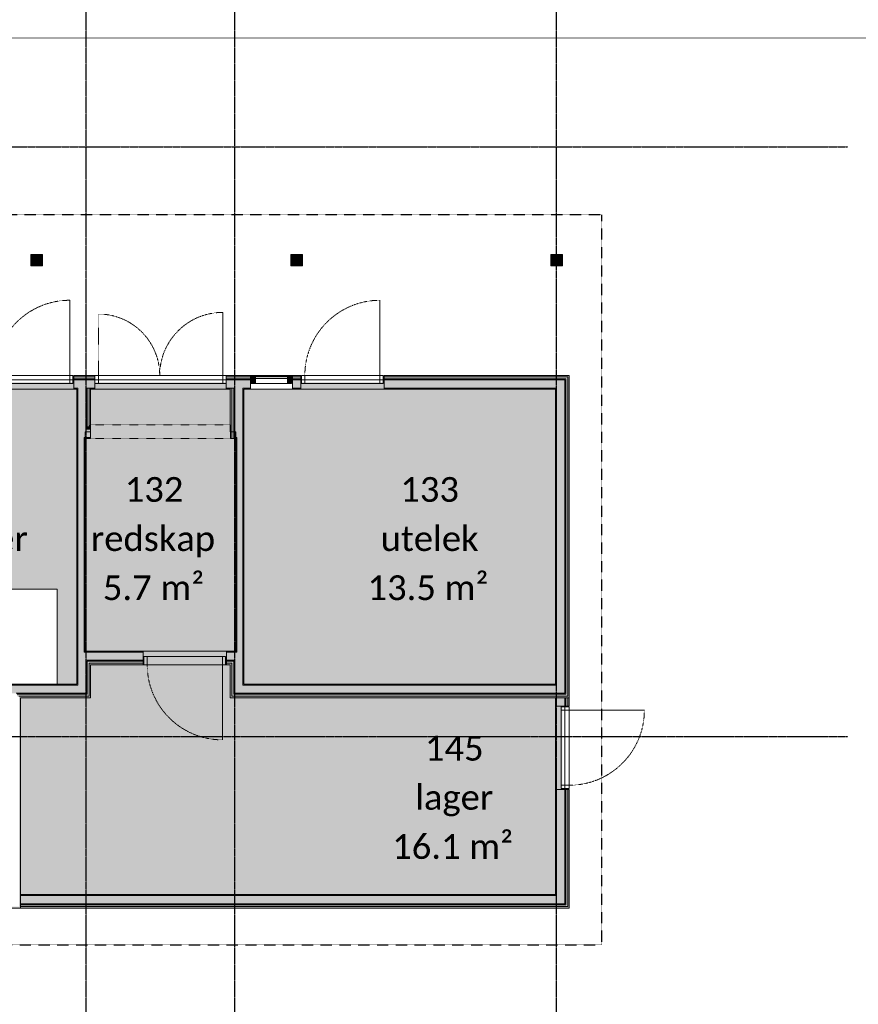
# Model space of a CAD drawing. Header units: millimetres. Extents: x -66110 to 16285, y -16697 to 38719.
# Tile 17 of 35: x -3506 to 6656, y -3245 to 8690. Entities that reach past the tile are written whole.
import ezdxf

# ---------------------------------------------------------------- set-up
doc = ezdxf.new("R2010")
doc.units = ezdxf.units.MM
for name, pattern in [('Dash 1mm', [2, 1, -1]), ('Dash 2mm', [4, 2, -2]), ('Grid Line', [5, 2, -1, 1, -1]), ('Overhead', [3.96875, 2.38125, -1.5875])]:
    doc.linetypes.add(name, pattern=pattern)
for name, color, linetype, lineweight in [('Curtain Panels', 7, 'Continuous', 9), ('Curtain Wall Mullions', 7, 'Continuous', 18), ('Doors', 7, 'Dash 1mm', 9), ('IfcAnnotation', 7, 'Continuous', 9), ('IfcCurtainWall', 7, 'Continuous', 9), ('IfcDoor', 7, 'Continuous', 9), ('IfcGrid', 7, 'Continuous', 9), ('IfcSlab', 7, 'Continuous', 9), ('IfcWall', 7, 'Continuous', 9), ('Not Exported', 7, 'Continuous', 9)]:
    doc.layers.add(name, color=color, linetype=linetype, lineweight=lineweight)
doc.layers.add('IfcFurniture', color=9, linetype='Continuous', lineweight=9, true_color=0x808080)
doc.styles.add('Calibri', font='calibri.ttf', dxfattribs={"height": 300})
pattern_1 = [(0, (0, 0), (812.8, 203.2), [67.056, -542.544, 67.056, -542.544, -3251.2]), (0, (0, 0), (812.8, 203.2), [-1219.2, 67.056, -1152.144, 67.056, -542.544, -1422.4]), (0, (0, 0), (812.8, 203.2), [-3048, 67.056, -339.344, 67.056, -948.944]), (120, (304.8, 101.6), (-582.3764, 602.3054), [67.056, -542.544, 67.056, -542.544, -3251.2]), (120, (304.8, 101.6), (-582.3764, 602.3054), [-1219.2, 67.056, -1152.144, 67.056, -542.544, -1422.4]), (120, (304.8, 101.6), (-582.3764, 602.3054), [-3048, 67.056, -339.344, 67.056, -948.944]), (240, (406.4, 508), (-230.4236, -805.5054), [67.056, -542.544, 67.056, -542.544, -3251.2]), (240, (406.4, 508), (-230.4236, -805.5054), [-1219.2, 67.056, -1152.144, 67.056, -542.544, -1422.4]), (240, (406.4, 508), (-230.4236, -805.5054), [-3048, 67.056, -339.344, 67.056, -948.944])]

# ---------------------------------------------------------------- blocks, each defined once
blk = doc.blocks.new('ARK_2119_70_0_rvt-1-plan 01 eksist_ 200')
at = {"layer": 'IfcSlab'}
blk.add_line((6938, 8470), (-5316, 8467), dxfattribs=at)
blk = doc.blocks.new('Dør Enkel - YD 10x21-1573320-plan 01 eksist_ 200')
at = {"layer": 'Doors', "linetype": 'Continuous'}
for p, q in [((455, 83), (455, 993)), ((-495, -17), (-495, 83)), ((-495, 83), (-455, 83)), ((-455, 83), (-455, -17)), ((455, 83), (455, -17)), ((455, 83), (495, 83)), ((495, 83), (495, -17)), ((-455, -17), (-495, -17)), ((495, -17), (455, -17))]:
    blk.add_line(p, q, dxfattribs=at)
at = {"layer": 'Doors'}
blk.add_arc((455, 83), 910, 90, 180, dxfattribs=at)
at = {"layer": 'IfcDoor'}
for p, q in [((-455, 83), (455, 83)), ((-455, -17), (455, -17))]:
    blk.add_line(p, q, dxfattribs=at)
blk = doc.blocks.new('Dør Enkel - YD 10x21-1573923-plan 01 eksist_ 200')
at = {"layer": 'Doors', "linetype": 'Continuous'}
for p, q in [((-455, 17), (-495, 17)), ((-495, 17), (-495, -83)), ((-455, -83), (-455, 17)), ((455, -83), (455, 17)), ((495, 17), (455, 17)), ((495, -83), (495, 17)), ((-495, -83), (-455, -83)), ((455, -83), (455, -993)), ((455, -83), (495, -83))]:
    blk.add_line(p, q, dxfattribs=at)
at = {"layer": 'Doors'}
blk.add_arc((455, -83), 910, 180, 270, dxfattribs=at)
at = {"layer": 'IfcDoor'}
for p, q in [((-455, 17), (455, 17)), ((-455, -83), (455, -83))]:
    blk.add_line(p, q, dxfattribs=at)
blk = doc.blocks.new('Åpning - 16x21-1574439-plan 01 eksist_ 200')
at = {"layer": 'Doors', "color": 8, "true_color": 0x808080}
for p, q in [((-847, 83), (847, 83)), ((-847, -83), (847, -83))]:
    blk.add_line(p, q, dxfattribs=at)
blk = doc.blocks.new('Dør Dobbel - YD 8_8x21-1575438-plan 01 eksist_ 200')
at = {"layer": 'Doors', "linetype": 'Continuous'}
for p, q in [((753, 83), (753, 846)), ((-795, -17), (-795, 83)), ((-795, 83), (-753, 83)), ((-753, 83), (-753, -17)), ((753, 83), (753, -17)), ((753, 83), (795, 83)), ((795, 83), (795, -17)), ((-753, -17), (-795, -17)), ((795, -17), (753, -17))]:
    blk.add_line(p, q, dxfattribs=at)
at = {"layer": 'Doors', "linetype": 'Dash 2mm'}
blk.add_line((-753, 83), (-753, 826), dxfattribs=at)
at = {"layer": 'Doors'}
for centre, radius, start, end in [((753, 83), 763, 90, 180), ((-753, 83), 743, 0, 90)]:
    blk.add_arc(centre, radius, start, end, dxfattribs=at)
at = {"layer": 'IfcDoor'}
for p, q in [((-753, 83), (753, 83)), ((-753, -17), (753, -17))]:
    blk.add_line(p, q, dxfattribs=at)
blk = doc.blocks.new('System Panel - Gf100-1568728-plan 01 eksist_ 200')
at = {"layer": 'IfcCurtainWall', "true_color": 0x80ffff}
blk.add_hatch(color=131, dxfattribs=at).paths.add_polyline_path([(-195, -13), (-195, -38), (195, -38), (195, -13), (37, -13)])
at = {"layer": 'Curtain Panels'}
for p, q in [((-195, -13), (195, -13)), ((-195, -38), (-195, -13)), ((195, -38), (-195, -38)), ((195, -38), (195, -13))]:
    blk.add_line(p, q, dxfattribs=at)
blk = doc.blocks.new('Rectangular Mullion - 50x100 høyre-1566875-plan 01 eksist_ 200')
at = {"layer": 'IfcCurtainWall'}
for p, q in [((-17600, 32604), (-17990, 32604)), ((-17990, 32504), (-17600, 32504))]:
    blk.add_line(p, q, dxfattribs=at)
blk = doc.blocks.new('Rectangular Mullion - 50x100 venstre-V20-plan 01 eksist_ 200')
at = {"layer": 'IfcCurtainWall', "lineweight": 18, "true_color": 0xa62f11}
blk.add_hatch(color=24, dxfattribs=at).paths.add_polyline_path([(-60, -50), (-60, 50), (-10, 50), (-10, -50)])
at = {"layer": 'Curtain Wall Mullions'}
for p, q in [((-60, 50), (-60, -50)), ((-60, 50), (-10, 50)), ((-10, -50), (-10, 50)), ((0, 50), (-1, 50)), ((-1, 50), (-1, -50)), ((0, -50), (0, 50)), ((-60, -50), (-10, -50)), ((0, -50), (-1, -50))]:
    blk.add_line(p, q, dxfattribs=at)
blk = doc.blocks.new('Rectangular Mullion - 50x100 høyre-1568730-plan 01 eksist_ 200')
at = {"layer": 'IfcCurtainWall', "true_color": 0xa62f11}
h = blk.add_hatch(color=24, dxfattribs=at)
h.paths.add_polyline_path([(-1, -50), (0, -50), (-1, 50)])
h.paths.add_polyline_path([(-60, -50), (-10, -50), (-10, 50), (-60, 50)])
at = {"layer": 'Curtain Wall Mullions'}
for p, q in [((-60, 50), (-60, -50)), ((-60, 50), (-10, 50)), ((-10, -50), (-10, 50)), ((0, 50), (-1, 50)), ((-1, 50), (-1, -50)), ((0, -50), (0, 50)), ((-60, -50), (-10, -50)), ((0, -50), (-1, -50))]:
    blk.add_line(p, q, dxfattribs=at)
blk = doc.blocks.new('_furniture_boks instance - _furniture_boks instance-V53-plan 01 eksist_ 200')
at = {"layer": 'IfcFurniture'}
for p, q in [((-300, 575), (-300, -575)), ((300, -575), (300, 575)), ((-300, -575), (300, -575))]:
    blk.add_line(p, q, dxfattribs=at)

msp = doc.modelspace()

# ---------------------------------------------------------------- hatches: boundary and pattern name
at = {"layer": 'IfcWall', "true_color": 0xb03d21}
for points in [[(-3357, 5705), (-3357, 5845), (-3370, 5845), (-3370, 5705)], [(-3357, 5705), (-3230, 5705), (-3230, 5845), (-3357, 5845), (-3357, 5832), (-3243, 5832), (-3243, 5717), (-3357, 5717)], [(-208, 5705), (-208, 5845), (-220, 5845), (-220, 5705)], [(-208, 5705), (-80, 5705), (-80, 5845), (-208, 5845), (-208, 5832), (-93, 5832), (-93, 5717), (-208, 5717)], [(2942, 5705), (2942, 5845), (2930, 5845), (2930, 5705)], [(2942, 5705), (3070, 5705), (3070, 5845), (2942, 5845), (2942, 5832), (3057, 5832), (3057, 5717), (2942, 5717)]]:
    msp.add_hatch(color=34, dxfattribs=at).paths.add_polyline_path(points)
at = {"layer": 'IfcWall', "true_color": 0xf0f0f0}
for points in [[(-3357, 5832), (-3357, 5717), (-3243, 5717), (-3243, 5832)], [(-208, 5832), (-208, 5717), (-93, 5717), (-93, 5832)], [(2942, 5832), (2942, 5717), (3057, 5717), (3057, 5832)], [(-2705, 3725), (-2700, 3725), (-2700, 4325), (-2800, 4325), (-2800, 3725)], [(3000, 625), (3100, 625), (3100, 4325), (3000, 4325), (3000, 637)], [(3135, 513), (3135, 4360), (3112, 4360), (3112, 513)], [(-912, 3613), (-912, 4225), (-935, 4225), (-935, 3613)], [(-888, 3613), (-888, 3625), (-800, 3625), (-800, 3999), (-821, 3999), (-821, 4225), (-900, 4225), (-900, 3613)], [(-800, 3999), (-800, 4225), (-821, 4225), (-821, 3999)], [(-2713, 3625), (-2646, 3625), (-2646, 3725), (-2800, 3725), (-2800, 3625), (-2725, 3625)], [(-2665, 3737), (-2646, 3737), (-2646, 3760), (-2688, 3760), (-2688, 3737)], [(-2725, 1025), (-2725, 3625), (-2800, 3625), (-2800, 1025)], [(-800, 1025), (-800, 3625), (-875, 3625), (-875, 1025)], [(-2700, 525), (-2700, 1025), (-2800, 1025), (-2800, 525)], [(-900, 525), (-800, 525), (-800, 1025), (-900, 1025), (-900, 550)], [(-2688, 490), (-2665, 490), (-2665, 913), (-2688, 913), (-2688, 513)], [(-912, 490), (-912, 913), (-935, 913), (-935, 490)], [(-3670, 525), (-2800, 525), (-2800, 625), (-6663, 625), (-6663, 525), (-4314, 525)], [(-788, 525), (3100, 525), (3100, 625), (-800, 625), (-800, 525)], [(836, 490), (3135, 490), (3135, 513), (-912, 513), (-912, 490), (-452, 490)], [(-1739, -2025), (3000, -2025), (3000, -1925), (-3496, -1925), (-3496, -2025), (-3026, -2025)], [(-3026, -2060), (3112, -2060), (3112, -2037), (-3496, -2037), (-3496, -2060)]]:
    msp.add_hatch(color=7, dxfattribs=at).paths.add_polyline_path(points)
h = msp.add_hatch(color=7, dxfattribs=at)
h.paths.add_polyline_path([(-6650, 4337), (-6500, 4337), (-6500, 4360), (-6663, 4360), (-6663, 4337)])
h.paths.add_polyline_path([(-2688, 4337), (-2688, 4360), (-2850, 4360), (-2850, 4337), (-2700, 4337)])
h.paths.add_polyline_path([(-6346, 4337), (-3860, 4337), (-3860, 4360), (-6388, 4360), (-6388, 4337), (-6365, 4337)])
at = {"layer": 'IfcWall', "true_color": 0x787878}
h = msp.add_hatch(color=8, dxfattribs=at)
h.paths.add_polyline_path([(-2705, 4325), (-2700, 4325), (-2700, 4337), (-2850, 4337), (-2850, 4325), (-2800, 4325)])
h.paths.add_polyline_path([(-6663, 4325), (-6500, 4325), (-6500, 4337), (-6663, 4337)])
h.paths.add_polyline_path([(-6388, 4325), (-3860, 4325), (-3860, 4337), (-6400, 4337), (-6400, 4325)])
at = {"layer": 'IfcWall', "true_color": 0xf0f0f0}
h = msp.add_hatch(color=7, dxfattribs=at)
h.paths.add_polyline_path([(-6650, 4225), (-3860, 4225), (-3860, 4325), (-6663, 4325), (-6663, 4225)])
h.paths.add_polyline_path([(-2800, 4225), (-2800, 4325), (-2850, 4325), (-2850, 4225), (-2813, 4225)])
at = {"layer": 'IfcWall', "true_color": 0xa62f11}
h = msp.add_hatch(color=24, dxfattribs=at)
h.paths.add_polyline_path([(-2850, 4360), (-2665, 4360), (-2665, 4379), (-2850, 4379)])
h.paths.add_polyline_path([(-6650, 4360), (-6500, 4360), (-6500, 4379), (-6650, 4379)])
h.paths.add_polyline_path([(-6365, 4360), (-3860, 4360), (-3860, 4379), (-6365, 4379)])
at = {"layer": 'IfcWall', "true_color": 0x787878}
h = msp.add_hatch(color=8, dxfattribs=at)
h.paths.add_polyline_path([(-2700, 3737), (-2688, 3737), (-2688, 4225), (-2700, 4225), (-2700, 3760)])
h.paths.add_polyline_path([(-2700, 4325), (-2688, 4325), (-2688, 4337), (-2700, 4337)])
at = {"layer": 'IfcWall', "true_color": 0xf0f0f0}
h = msp.add_hatch(color=7, dxfattribs=at)
h.paths.add_polyline_path([(-2594, 4225), (-2594, 4325), (-2700, 4325), (-2700, 4225), (-2646, 4225)])
h.paths.add_polyline_path([(-900, 4225), (-900, 4325), (-1004, 4325), (-1004, 4225), (-912, 4225)])
h = msp.add_hatch(color=7, dxfattribs=at)
h.paths.add_polyline_path([(-2688, 3760), (-2665, 3760), (-2665, 4225), (-2688, 4225), (-2688, 3779)])
h.paths.add_polyline_path([(-2688, 4337), (-2665, 4337), (-2665, 4360), (-2688, 4360)])
at = {"layer": 'IfcWall', "true_color": 0x787878}
h = msp.add_hatch(color=8, dxfattribs=at)
h.paths.add_polyline_path([(-2646, 4325), (-2594, 4325), (-2594, 4337), (-2688, 4337), (-2688, 4325), (-2665, 4325)])
h.paths.add_polyline_path([(-954, 4325), (-912, 4325), (-912, 4337), (-1004, 4337), (-1004, 4325)])
at = {"layer": 'IfcWall', "true_color": 0xa62f11}
h = msp.add_hatch(color=24, dxfattribs=at)
h.paths.add_polyline_path([(-2646, 3779), (-2646, 4225), (-2665, 4225), (-2665, 3779)])
h.paths.add_polyline_path([(-2646, 4360), (-2646, 4379), (-2665, 4379), (-2665, 4360)])
at = {"layer": 'IfcWall', "true_color": 0xf0f0f0}
h = msp.add_hatch(color=7, dxfattribs=at)
h.paths.add_polyline_path([(-935, 4337), (-935, 4360), (-1004, 4360), (-1004, 4337), (-954, 4337)])
h.paths.add_polyline_path([(-2665, 4337), (-2594, 4337), (-2594, 4360), (-2665, 4360)])
at = {"layer": 'IfcWall', "true_color": 0xa62f11}
h = msp.add_hatch(color=24, dxfattribs=at)
h.paths.add_polyline_path([(-1004, 4360), (-954, 4360), (-954, 4379), (-1004, 4379)])
h.paths.add_polyline_path([(-2646, 4360), (-2594, 4360), (-2594, 4379), (-2646, 4379)])
h = msp.add_hatch(color=24, dxfattribs=at)
h.paths.add_polyline_path([(-100, 4360), (-100, 4379), (-120, 4379), (-120, 4360)])
h.paths.add_polyline_path([(3135, 4360), (3135, 4379), (910, 4379), (910, 4360), (3112, 4360)])
h.paths.add_polyline_path([(-912, 4360), (-821, 4360), (-821, 4379), (-954, 4379), (-954, 4360), (-935, 4360)])
at = {"layer": 'IfcWall', "true_color": 0xf0f0f0}
h = msp.add_hatch(color=7, dxfattribs=at)
h.paths.add_polyline_path([(-821, 4337), (-821, 4360), (-935, 4360), (-935, 4337), (-900, 4337)])
h.paths.add_polyline_path([(2987, 4337), (3112, 4337), (3112, 4360), (910, 4360), (910, 4337)])
h.paths.add_polyline_path([(-100, 4337), (-100, 4360), (-120, 4360), (-120, 4337)])
at = {"layer": 'IfcWall', "true_color": 0x787878}
h = msp.add_hatch(color=8, dxfattribs=at)
h.paths.add_polyline_path([(-100, 4325), (-100, 4337), (-120, 4337), (-120, 4325)])
h.paths.add_polyline_path([(-912, 4325), (-821, 4325), (-821, 4337), (-912, 4337)])
h.paths.add_polyline_path([(910, 4325), (3100, 4325), (3100, 4337), (910, 4337)])
at = {"layer": 'IfcWall', "true_color": 0xf0f0f0}
h = msp.add_hatch(color=7, dxfattribs=at)
h.paths.add_polyline_path([(-100, 4225), (-100, 4325), (-120, 4325), (-120, 4225)])
h.paths.add_polyline_path([(-821, 4225), (-821, 4325), (-900, 4325), (-900, 4225)])
h.paths.add_polyline_path([(910, 4225), (3000, 4225), (3000, 4325), (910, 4325)])
at = {"layer": 'IfcWall', "true_color": 0xa62f11}
h = msp.add_hatch(color=24, dxfattribs=at)
h.paths.add_polyline_path([(-200, 4360), (-120, 4360), (-120, 4379), (-200, 4379)])
h.paths.add_polyline_path([(-773, 4360), (-710, 4360), (-710, 4379), (-821, 4379), (-821, 4360)])
at = {"layer": 'IfcWall', "true_color": 0xf0f0f0}
h = msp.add_hatch(color=7, dxfattribs=at)
h.paths.add_polyline_path([(-120, 4337), (-120, 4360), (-200, 4360), (-200, 4337)])
h.paths.add_polyline_path([(-821, 4337), (-710, 4337), (-710, 4360), (-821, 4360)])
at = {"layer": 'IfcWall', "true_color": 0x787878}
h = msp.add_hatch(color=8, dxfattribs=at)
h.paths.add_polyline_path([(-120, 4325), (-120, 4337), (-200, 4337), (-200, 4325)])
h.paths.add_polyline_path([(-821, 4325), (-710, 4325), (-710, 4337), (-821, 4337)])
at = {"layer": 'IfcWall', "true_color": 0xf0f0f0}
h = msp.add_hatch(color=7, dxfattribs=at)
h.paths.add_polyline_path([(-788, 4225), (-710, 4225), (-710, 4325), (-821, 4325), (-821, 4225), (-800, 4225)])
h.paths.add_polyline_path([(-200, 4225), (-120, 4225), (-120, 4325), (-200, 4325)])
at = {"layer": 'IfcWall', "true_color": 0x787878}
for points in [[(3112, 525), (3112, 4337), (3100, 4337), (3100, 525)], [(-912, 3613), (-900, 3613), (-900, 4225), (-912, 4225), (-912, 3625)], [(-2700, 3725), (-2646, 3725), (-2646, 3737), (-2700, 3737)], [(-2688, 513), (-2688, 925), (-2700, 925), (-2700, 513)], [(-900, 513), (-900, 925), (-912, 925), (-912, 513)], [(3000, 513), (3112, 513), (3112, 525), (-900, 525), (-900, 513), (2767, 513)], [(3100, -2037), (3100, -2025), (-3496, -2025), (-3496, -2037), (3000, -2037)]]:
    msp.add_hatch(color=8, dxfattribs=at).paths.add_polyline_path(points)
at = {"layer": 'IfcWall', "true_color": 0xa62f11}
for points in [[(3154, 490), (3154, 4379), (3135, 4379), (3135, 490)], [(-935, 3613), (-935, 4225), (-954, 4225), (-952, 3613)], [(-2665, 3779), (-2665, 3760), (-2646, 3760), (-2646, 3779)], [(-2646, 471), (-2646, 890), (-2665, 890), (-2665, 471)], [(-954, 471), (-935, 471), (-935, 890), (-954, 890), (-954, 490)], [(3154, 471), (3154, 490), (-935, 490), (-935, 471), (3135, 471)], [(-3496, -2060), (-3496, 471), (-3515, 471), (-3515, -2060)], [(-6738, -2079), (-3496, -2079), (-3496, -2060), (-6885, -2060), (-6885, -2079), (-6862, -2079)], [(-3026, -2079), (3135, -2079), (3135, -2060), (-3496, -2060), (-3496, -2079)]]:
    msp.add_hatch(color=24, dxfattribs=at).paths.add_polyline_path(points)
at = {"layer": 'IfcWall', "true_color": 0x787878}
h = msp.add_hatch(dxfattribs=at)
h.set_pattern_fill('FP_1', color=8, style=0, pattern_type=2)
h.set_pattern_definition(pattern_1)
h.paths.add_polyline_path([(-6650, 4213), (-3860, 4213), (-3860, 4225), (-6650, 4225)])
h.paths.add_polyline_path([(-2850, 4213), (-2813, 4213), (-2813, 4225), (-2850, 4225)])
h = msp.add_hatch(dxfattribs=at)
h.set_pattern_fill('FP_1', color=8, style=0, pattern_type=2)
h.set_pattern_definition(pattern_1)
h.paths.add_polyline_path([(-2813, 3625), (-2800, 3625), (-2800, 4225), (-2813, 4225), (-2813, 3725)])
h = msp.add_hatch(dxfattribs=at)
h.set_pattern_fill('FP_1', color=8, style=0, pattern_type=2)
h.set_pattern_definition(pattern_1)
h.paths.add_polyline_path([(-2646, 4213), (-2594, 4213), (-2594, 4225), (-2646, 4225)])
h.paths.add_polyline_path([(-1004, 4213), (-954, 4213), (-954, 4225), (-1004, 4225)])
h = msp.add_hatch(dxfattribs=at)
h.set_pattern_fill('FP_1', color=8, style=0, pattern_type=2)
h.set_pattern_definition(pattern_1)
h.paths.add_polyline_path([(-773, 4213), (-710, 4213), (-710, 4225), (-800, 4225), (-800, 4213), (-788, 4213)])
h.paths.add_polyline_path([(-120, 4213), (-120, 4225), (-200, 4225), (-200, 4213)])
h = msp.add_hatch(dxfattribs=at)
h.set_pattern_fill('FP_1', color=8, style=0, pattern_type=2)
h.set_pattern_definition(pattern_1)
h.paths.add_polyline_path([(-800, 3999), (-788, 3999), (-788, 4213), (-800, 4213), (-800, 4195)])
h = msp.add_hatch(dxfattribs=at)
h.set_pattern_fill('FP_1', color=8, style=0, pattern_type=2)
h.set_pattern_definition(pattern_1)
h.paths.add_polyline_path([(910, 4213), (2987, 4213), (2987, 4225), (910, 4225)])
h.paths.add_polyline_path([(-120, 4213), (-100, 4213), (-100, 4225), (-120, 4225)])
h = msp.add_hatch(dxfattribs=at)
h.set_pattern_fill('FP_1', color=8, style=0, pattern_type=2)
h.set_pattern_definition(pattern_1)
h.paths.add_polyline_path([(3000, 637), (3000, 4225), (2987, 4225), (2987, 637)])
h = msp.add_hatch(dxfattribs=at)
h.set_pattern_fill('FP_1', color=8, style=0, pattern_type=2)
h.set_pattern_definition(pattern_1)
h.paths.add_polyline_path([(-788, 3625), (-788, 3999), (-800, 3999), (-800, 3625)])
h = msp.add_hatch(dxfattribs=at)
h.set_pattern_fill('FP_1', color=8, style=0, pattern_type=2)
h.set_pattern_definition(pattern_1)
h.paths.add_polyline_path([(-2800, 1025), (-2800, 3625), (-2813, 3625), (-2813, 1025)])
h = msp.add_hatch(dxfattribs=at)
h.set_pattern_fill('FP_1', color=8, style=0, pattern_type=2)
h.set_pattern_definition(pattern_1)
h.paths.add_polyline_path([(-2713, 1025), (-2713, 3625), (-2725, 3625), (-2725, 1025)])
h = msp.add_hatch(dxfattribs=at)
h.set_pattern_fill('FP_1', color=8, style=0, pattern_type=2)
h.set_pattern_definition(pattern_1)
h.paths.add_polyline_path([(-2646, 3613), (-2646, 3625), (-2713, 3625), (-2713, 3613), (-2705, 3613)])
h = msp.add_hatch(dxfattribs=at)
h.set_pattern_fill('FP_1', color=8, style=0, pattern_type=2)
h.set_pattern_definition(pattern_1)
h.paths.add_polyline_path([(-875, 1025), (-875, 3625), (-888, 3625), (-888, 1025)])
h = msp.add_hatch(dxfattribs=at)
h.set_pattern_fill('FP_1', color=8, style=0, pattern_type=2)
h.set_pattern_definition(pattern_1)
h.paths.add_polyline_path([(-788, 1025), (-788, 3625), (-800, 3625), (-800, 1025)])
h = msp.add_hatch(dxfattribs=at)
h.set_pattern_fill('FP_1', color=8, style=0, pattern_type=2)
h.set_pattern_definition(pattern_1)
h.paths.add_polyline_path([(-2800, 625), (-2800, 1025), (-2813, 1025), (-2813, 625)])
h = msp.add_hatch(dxfattribs=at)
h.set_pattern_fill('FP_1', color=8, style=0, pattern_type=2)
h.set_pattern_definition(pattern_1)
h.paths.add_polyline_path([(-1000, 1025), (-888, 1025), (-888, 1037), (-1000, 1037)])
h.paths.add_polyline_path([(-2713, 1025), (-2010, 1025), (-2010, 1037), (-2713, 1037)])
at = {"layer": 'IfcWall', "true_color": 0xf0f0f0}
h = msp.add_hatch(color=7, dxfattribs=at)
h.paths.add_polyline_path([(-912, 925), (-900, 925), (-900, 1025), (-1000, 1025), (-1000, 925), (-954, 925)])
h.paths.add_polyline_path([(-2010, 925), (-2010, 1025), (-2700, 1025), (-2700, 925), (-2383, 925)])
at = {"layer": 'IfcWall', "true_color": 0x787878}
h = msp.add_hatch(dxfattribs=at)
h.set_pattern_fill('FP_1', color=8, style=0, pattern_type=2)
h.set_pattern_definition(pattern_1)
h.paths.add_polyline_path([(-800, 625), (-788, 625), (-788, 1025), (-800, 1025), (-800, 637)])
h = msp.add_hatch(color=8, dxfattribs=at)
h.paths.add_polyline_path([(-2383, 913), (-2010, 913), (-2010, 925), (-2688, 925), (-2688, 913), (-2646, 913)])
h.paths.add_polyline_path([(-935, 913), (-912, 913), (-912, 925), (-1000, 925), (-1000, 913), (-954, 913)])
at = {"layer": 'IfcWall', "true_color": 0xf0f0f0}
h = msp.add_hatch(color=7, dxfattribs=at)
h.paths.add_polyline_path([(-954, 890), (-935, 890), (-935, 913), (-1000, 913), (-1000, 890)])
h.paths.add_polyline_path([(-2646, 890), (-2010, 890), (-2010, 913), (-2665, 913), (-2665, 890)])
at = {"layer": 'IfcWall', "true_color": 0xa62f11}
h = msp.add_hatch(color=24, dxfattribs=at)
h.paths.add_polyline_path([(-2646, 871), (-2010, 871), (-2010, 890), (-2646, 890)])
h.paths.add_polyline_path([(-1000, 871), (-954, 871), (-954, 890), (-1000, 890)])
at = {"layer": 'IfcWall', "true_color": 0x787878}
h = msp.add_hatch(dxfattribs=at)
h.set_pattern_fill('FP_1', color=8, style=0, pattern_type=2)
h.set_pattern_definition(pattern_1)
h.paths.add_polyline_path([(-6245, 625), (-2813, 625), (-2813, 637), (-6650, 637), (-6650, 625)])
h = msp.add_hatch(dxfattribs=at)
h.set_pattern_fill('FP_1', color=8, style=0, pattern_type=2)
h.set_pattern_definition(pattern_1)
h.paths.add_polyline_path([(3000, 625), (3000, 637), (-788, 637), (-788, 625), (2987, 625)])
h = msp.add_hatch(color=8, dxfattribs=at)
h.paths.add_polyline_path([(-3650, 513), (-3650, 525), (-6663, 525), (-6663, 513), (-3670, 513)])
h.paths.add_polyline_path([(-2813, 513), (-2700, 513), (-2700, 525), (-3550, 525), (-3550, 513), (-3026, 513)])
at = {"layer": 'IfcWall', "true_color": 0xf0f0f0}
h = msp.add_hatch(color=7, dxfattribs=at)
h.paths.add_polyline_path([(-6663, 490), (-3650, 490), (-3650, 513), (-6663, 513)])
h.paths.add_polyline_path([(-2700, 490), (-2688, 490), (-2688, 513), (-3538, 513), (-3538, 490), (-2800, 490)])
at = {"layer": 'IfcWall', "true_color": 0xa62f11}
h = msp.add_hatch(color=24, dxfattribs=at)
h.paths.add_polyline_path([(-5601, 471), (-3650, 471), (-3650, 490), (-6650, 490), (-6650, 471), (-6245, 471)])
h.paths.add_polyline_path([(-2688, 471), (-2665, 471), (-2665, 490), (-3515, 490), (-3515, 471), (-2813, 471)])
at = {"layer": 'IfcWall', "true_color": 0x787878}
h = msp.add_hatch(dxfattribs=at)
h.set_pattern_fill('FP_1', color=8, style=0, pattern_type=2)
h.set_pattern_definition(pattern_1)
h.paths.add_polyline_path([(2987, -1925), (3000, -1925), (3000, -639), (2987, -639), (2987, -1913)])
h.paths.add_polyline_path([(3000, 371), (3000, 471), (2987, 471), (2987, 371)])
at = {"layer": 'IfcWall', "true_color": 0xf0f0f0}
h = msp.add_hatch(color=7, dxfattribs=at)
h.paths.add_polyline_path([(3000, -2025), (3100, -2025), (3100, -639), (3000, -639), (3000, -1925)])
h.paths.add_polyline_path([(3000, 371), (3100, 371), (3100, 471), (3000, 471)])
at = {"layer": 'IfcWall', "true_color": 0x787878}
h = msp.add_hatch(color=8, dxfattribs=at)
h.paths.add_polyline_path([(3100, -2037), (3112, -2037), (3112, -639), (3100, -639), (3100, -2025)])
h.paths.add_polyline_path([(3100, 371), (3112, 371), (3112, 471), (3100, 471)])
at = {"layer": 'IfcWall', "true_color": 0xf0f0f0}
h = msp.add_hatch(color=7, dxfattribs=at)
h.paths.add_polyline_path([(3112, -2060), (3135, -2060), (3135, -639), (3112, -639), (3112, -2037)])
h.paths.add_polyline_path([(3112, 371), (3135, 371), (3135, 471), (3112, 471)])
at = {"layer": 'IfcWall', "true_color": 0xa62f11}
h = msp.add_hatch(color=24, dxfattribs=at)
h.paths.add_polyline_path([(3154, -2079), (3154, -639), (3135, -639), (3135, -2079)])
h.paths.add_polyline_path([(3154, 371), (3154, 471), (3135, 471), (3135, 371)])
at = {"layer": 'IfcWall', "true_color": 0x787878}
h = msp.add_hatch(dxfattribs=at)
h.set_pattern_fill('FP_1', color=8, style=0, pattern_type=2)
h.set_pattern_definition(pattern_1)
h.paths.add_polyline_path([(-3496, -1925), (2987, -1925), (2987, -1913), (-3496, -1913)])
at = {"layer": 'Not Exported', "true_color": 0xe7e8db}
for points in [[(-2813, 637), (-2813, 4213), (-2850, 4213), (-2850, 4296), (-3860, 4296), (-3860, 4213), (-4250, 4213), (-4250, 3063), (-6650, 3063), (-6650, 1787), (-3050, 1787), (-3050, 637), (-3026, 637)], [(-1095, 954), (-1000, 954), (-1000, 1037), (-888, 1037), (-888, 3613), (-952, 3613), (-954, 4213), (-1004, 4213), (-1004, 4296), (-2594, 4296), (-2594, 4213), (-2646, 4213), (-2646, 3613), (-2713, 3613), (-2713, 1037), (-2010, 1037), (-2010, 954), (-1739, 954)], [(-788, 637), (2987, 637), (2986, 4213), (910, 4213), (910, 4296), (-100, 4296), (-100, 4213), (-788, 4213), (-788, 764)], [(2987, -1913), (2987, -639), (3071, -639), (3071, 371), (2987, 371), (2987, 471), (-954, 471), (-954, 871), (-1000, 871), (-1000, 954), (-2010, 954), (-2010, 871), (-2646, 871), (-2646, 471), (-3496, 471), (-3496, -1913), (2942, -1913)]]:
    msp.add_hatch(color=254, dxfattribs=at).paths.add_polyline_path(points)

# ---------------------------------------------------------------- linework, layer by layer
at = {"layer": 'IfcAnnotation', "linetype": 'Overhead', "lineweight": 25}
for p, q in [((3550, 6325), (-12853, 6325)), ((3550, -2525), (3550, 6325)), ((-7300, -2525), (3550, -2525))]:
    msp.add_line(p, q, dxfattribs=at)
at = {"layer": 'IfcGrid', "color": 9, "linetype": 'Grid Line', "lineweight": 25, "true_color": 0xc0c0c0}
for p, q in [((-2700, -6068), (-2700, 34992)), ((-900, -6068), (-900, 34992)), ((3000, -6068), (3000, 34992)), ((-54635, 7150), (4530, 7150)), ((4530, 7150), (6530, 7150)), ((-54635, 0), (4530, 0)), ((4530, 0), (6530, 0))]:
    msp.add_line(p, q, dxfattribs=at)
at = {"layer": 'IfcSlab'}
for p, q in [((-2850, 4325), (-3860, 4325)), ((-1004, 4325), (-2594, 4325)), ((910, 4325), (-100, 4325)), ((3100, -639), (3100, 371))]:
    msp.add_line(p, q, dxfattribs=at)
at = {"layer": 'IfcWall', "lineweight": 18}
for p, q in [((-3230, 5845), (-3370, 5845)), ((-3370, 5845), (-3370, 5705)), ((-3230, 5705), (-3230, 5845)), ((-80, 5845), (-220, 5845)), ((-220, 5845), (-220, 5705)), ((-80, 5705), (-80, 5845)), ((3070, 5845), (2930, 5845)), ((2930, 5845), (2930, 5705)), ((3070, 5705), (3070, 5845)), ((-3370, 5705), (-3230, 5705)), ((-220, 5705), (-80, 5705)), ((2930, 5705), (3070, 5705)), ((-2594, 4379), (-2850, 4379)), ((-2850, 4379), (-2850, 4213)), ((-2594, 4213), (-2594, 4379)), ((-1004, 4379), (-710, 4379)), ((-1004, 4379), (-1004, 4213)), ((-710, 4379), (-710, 4213)), ((-200, 4379), (-100, 4379)), ((-200, 4379), (-200, 4213)), ((-100, 4379), (-100, 4213)), ((3154, 4379), (910, 4379)), ((910, 4379), (910, 4213)), ((3154, 371), (3154, 4379)), ((-2850, 4213), (-2813, 4213)), ((-2813, 4213), (-2813, 637)), ((-2646, 3613), (-2646, 4213)), ((-2646, 4213), (-2594, 4213)), ((-1004, 4213), (-954, 4213)), ((-954, 4213), (-954, 3779)), ((-710, 4213), (-788, 4213)), ((-788, 637), (-788, 4213)), ((-200, 4213), (-100, 4213)), ((2987, 4213), (910, 4213)), ((2987, 4213), (2987, 637)), ((-954, 3779), (-952, 3779)), ((-952, 3613), (-952, 3779)), ((-2713, 3613), (-2646, 3613)), ((-2713, 1037), (-2713, 3613)), ((-888, 3613), (-952, 3613)), ((-888, 3613), (-888, 1037)), ((-2010, 1037), (-2713, 1037)), ((-2010, 871), (-2010, 1037)), ((-1000, 1037), (-1000, 871)), ((-888, 1037), (-1000, 1037)), ((-2646, 471), (-2646, 871)), ((-2646, 871), (-2010, 871)), ((-1000, 871), (-954, 871)), ((-954, 871), (-954, 471)), ((-2813, 637), (-6650, 637)), ((2987, 637), (-788, 637)), ((-3496, 471), (-2646, 471)), ((-3496, 471), (-3496, -2079)), ((3154, 471), (-954, 471)), ((2987, 471), (2987, 371)), ((2987, 371), (3154, 371)), ((3154, -639), (2987, -639)), ((2987, -639), (2987, -1913)), ((3154, -2079), (3154, -639)), ((2987, -1913), (-3496, -1913)), ((-6904, -2079), (3154, -2079))]:
    msp.add_line(p, q, dxfattribs=at)
at = {"layer": 'IfcWall'}
for p, q in [((-3243, 5832), (-3357, 5832)), ((-3357, 5832), (-3357, 5717)), ((-3243, 5832), (-3243, 5717)), ((-93, 5832), (-208, 5832)), ((-208, 5832), (-208, 5717)), ((-93, 5832), (-93, 5717)), ((3057, 5832), (2942, 5832)), ((2942, 5832), (2942, 5717)), ((3057, 5832), (3057, 5717)), ((-3357, 5717), (-3243, 5717)), ((-208, 5717), (-93, 5717)), ((2942, 5717), (3057, 5717)), ((-2850, 4360), (-2594, 4360)), ((-2850, 4337), (-2594, 4337)), ((-2850, 4325), (-2646, 4325)), ((-2594, 4325), (-2646, 4325)), ((-1004, 4360), (-710, 4360)), ((-1004, 4337), (-710, 4337)), ((-1004, 4325), (-710, 4325)), ((-709, 4379), (-700, 4379)), ((-210, 4379), (-201, 4379)), ((-200, 4360), (-100, 4360)), ((-200, 4337), (-100, 4337)), ((-200, 4325), (-100, 4325)), ((910, 4360), (3135, 4360)), ((910, 4337), (3112, 4337)), ((910, 4325), (3100, 4325)), ((3100, 4325), (3100, 525)), ((3112, 4337), (3112, 513)), ((3135, 4360), (3135, 490)), ((-2850, 4225), (-2800, 4225)), ((-2800, 4225), (-2800, 625)), ((-2700, 4225), (-2700, 3725)), ((-2594, 4225), (-2700, 4225)), ((-2688, 4225), (-2688, 3737)), ((-2665, 4225), (-2665, 3760)), ((-2646, 4225), (-2646, 4213)), ((-900, 4225), (-1004, 4225)), ((-954, 4213), (-954, 4225)), ((-935, 3613), (-935, 4225)), ((-912, 3613), (-912, 4225)), ((-900, 3613), (-900, 4225)), ((-800, 4225), (-710, 4225)), ((-800, 4225), (-800, 625)), ((-200, 4213), (-710, 4213)), ((-200, 4225), (-100, 4225)), ((910, 4225), (3000, 4225)), ((3000, 4225), (3000, 625)), ((-2700, 3725), (-2646, 3725)), ((-2688, 3737), (-2646, 3737)), ((-2665, 3760), (-2646, 3760)), ((-2725, 3625), (-2646, 3625)), ((-2725, 3625), (-2725, 1025)), ((-2713, 3613), (-2713, 3625)), ((-888, 3625), (-875, 3625)), ((-888, 3613), (-888, 3625)), ((-875, 3625), (-875, 1025)), ((-2010, 1025), (-2725, 1025)), ((-2713, 1037), (-2713, 1025)), ((-1000, 1025), (-875, 1025)), ((-888, 1037), (-888, 1025)), ((-2700, 925), (-2700, 525)), ((-2010, 925), (-2700, 925)), ((-2688, 913), (-2688, 513)), ((-2688, 913), (-2010, 913)), ((-2665, 890), (-2665, 490)), ((-2010, 890), (-2665, 890)), ((-900, 925), (-1000, 925)), ((-912, 913), (-1000, 913)), ((-935, 890), (-1000, 890)), ((-935, 490), (-935, 890)), ((-912, 513), (-912, 913)), ((-900, 525), (-900, 925)), ((-2800, 625), (-6663, 625)), ((3000, 625), (-800, 625)), ((-2700, 525), (-3550, 525)), ((-2688, 513), (-3538, 513)), ((-2665, 490), (-3515, 490)), ((3135, 490), (-935, 490)), ((3112, 513), (-912, 513)), ((3100, 525), (-900, 525)), ((3000, 471), (3000, 371)), ((3100, 471), (3100, 371)), ((3112, 471), (3112, 371)), ((3135, 471), (3135, 371)), ((3000, -639), (3000, -1925)), ((3100, -639), (3100, -2025)), ((3112, -639), (3112, -2037)), ((3135, -639), (3135, -2060)), ((3000, -1925), (-3496, -1925)), ((3100, -2025), (-3496, -2025)), ((3112, -2037), (-3496, -2037)), ((3135, -2060), (-3496, -2060))]:
    msp.add_line(p, q, dxfattribs=at)
at = {"layer": 'Not Exported', "flags": 128}
for points in [[(-6650, 637), (-3579, 637), (-2813, 637), (-2813, 954), (-2813, 1039), (-2813, 3696), (-2813, 4213), (-6429, 4213), (-6650, 4213)], [(-2713, 1037), (-888, 1037), (-888, 3696), (-954, 3696), (-954, 4213), (-2646, 4213), (-2646, 3696), (-2713, 3696)], [(-788, 954), (-788, 637), (2986, 637), (2987, 637), (2987, 4213), (-788, 4213), (-788, 3696), (-788, 1039)], [(-3496, 471), (-3496, -1913), (2987, -1913), (2987, 471), (-954, 471), (-954, 871), (-2646, 871), (-2646, 471)]]:
    msp.add_lwpolyline(points, close=True, dxfattribs=at)

# ---------------------------------------------------------------- block references
at = {"lineweight": 5}
msp.add_blockref('ARK_2119_70_0_rvt-1-plan 01 eksist_ 200', (0, 0), dxfattribs=at)
at = {"layer": 'Curtain Panels', "rotation": 180}
msp.add_blockref('System Panel - Gf100-1568728-plan 01 eksist_ 200', (-455, 4329), dxfattribs=at)
at = {"layer": 'Curtain Wall Mullions', "extrusion": (0, 0, -1)}
msp.add_blockref('Rectangular Mullion - 50x100 venstre-V20-plan 01 eksist_ 200', (710, 4329), dxfattribs=at)
at = {"layer": 'IfcCurtainWall'}
for name, p in [('Rectangular Mullion - 50x100 høyre-1566875-plan 01 eksist_ 200', (17340, -28225)), ('Rectangular Mullion - 50x100 høyre-1568730-plan 01 eksist_ 200', (-200, 4329))]:
    msp.add_blockref(name, p, dxfattribs=at)
at = {"layer": 'IfcDoor'}
for name, p in [('Dør Enkel - YD 10x21-1573320-plan 01 eksist_ 200', (-3355, 4296)), ('Dør Enkel - YD 10x21-1573320-plan 01 eksist_ 200', (405, 4296)), ('Dør Dobbel - YD 8_8x21-1575438-plan 01 eksist_ 200', (-1799, 4296)), ('Dør Enkel - YD 10x21-1573923-plan 01 eksist_ 200', (-1505, 954))]:
    msp.add_blockref(name, p, dxfattribs=at)
at = {"layer": 'IfcDoor', "color": 8, "true_color": 0x808080, "rotation": 180}
msp.add_blockref('Åpning - 16x21-1574439-plan 01 eksist_ 200', (-1799, 3696), dxfattribs=at)
at = {"layer": 'IfcDoor', "rotation": 89.99999999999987}
msp.add_blockref('Dør Enkel - YD 10x21-1573923-plan 01 eksist_ 200', (3071, -134), dxfattribs=at)
at = {"layer": 'IfcFurniture', "rotation": 180}
msp.add_blockref('_furniture_boks instance - _furniture_boks instance-V53-plan 01 eksist_ 200', (-3350, 1212), dxfattribs=at)

# ---------------------------------------------------------------- texts
at = {"layer": 'Not Exported', "char_height": 300, "attachment_point": 1, "style": 'Calibri'}
for s, insert, width in [('132', (-2233, 3146), 913.92), ('133', (1106, 3146), 913.92), ('lager 10 vogner', (-6358, 2550), 3719.83), ('redskap', (-2644, 2550), 1891.98), ('utelek', (868, 2550), 1475.1), ('5.7 m²', (-2498, 1955), 1555.27), ('13.5 m²', (709, 1955), 1859.91), ('145', (1405, 9), 913.92), ('lager', (1286, -586), 1186.5), ('16.1 m²', (1008, -1182), 1859.91)]:
    msp.add_mtext(s, dxfattribs=dict(at, insert=insert, width=width))

doc.saveas('drawing.dxf')
